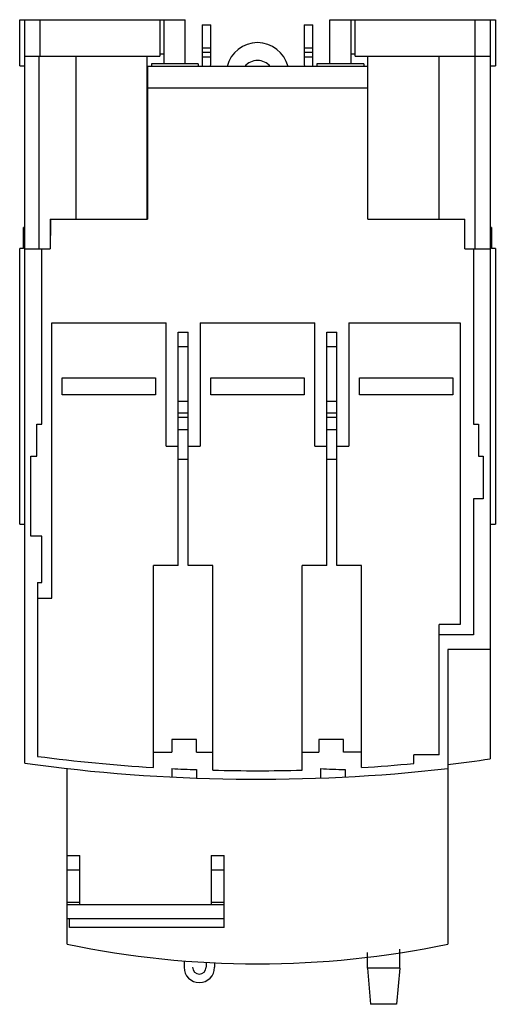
# Model space of a CAD drawing. Header units: millimetres. Extents: x 20 to 76, y 10 to 126.
import ezdxf

# ---------------------------------------------------------------- set-up
doc = ezdxf.new("R2010")
doc.units = ezdxf.units.MM
doc.header["$LTSCALE"] = 8.808216
doc.layers.add('00_COMPONENTS_1', color=7, linetype='CONTINUOUS')

msp = doc.modelspace()

# ---------------------------------------------------------------- linework, layer by layer
at = {"layer": '00_COMPONENTS_1', "color": 7, "linetype": 'Continuous'}
for p, q in [((19.94, 120.36), (19.94, 125.78)), ((19.94, 125.78), (39.44, 125.78)), ((20.54, 38.35), (20.54, 125.78)), ((22.34, 121.48), (22.34, 125.78)), ((36.44, 125.78), (36.44, 121.48)), ((36.94, 120.58), (36.94, 125.78)), ((39.44, 120.58), (39.44, 125.78)), ((41.44, 125.18), (41.44, 120.28)), ((41.44, 125.18), (42.44, 125.18)), ((42.44, 120.68), (42.44, 125.18)), ((53.44, 125.18), (53.44, 120.68)), ((53.44, 125.18), (54.44, 125.18)), ((54.44, 120.28), (54.44, 125.18)), ((56.44, 120.58), (56.44, 125.78)), ((56.44, 125.78), (75.94, 125.78)), ((58.94, 125.78), (58.94, 120.58)), ((59.44, 121.48), (59.44, 125.78)), ((73.54, 125.78), (73.54, 121.48)), ((75.34, 125.78), (75.34, 38.87)), ((75.94, 125.78), (75.94, 120.36)), ((36.44, 121.78), (36.94, 121.78)), ((42.44, 122.43), (41.44, 122.43)), ((42.44, 121.93), (41.44, 121.93)), ((54.44, 122.43), (53.44, 122.43)), ((54.44, 121.93), (53.44, 121.93)), ((58.94, 121.78), (59.44, 121.78)), ((20.54, 121.48), (36.44, 121.48)), ((22.18, 121.48), (22.18, 98.83)), ((26.54, 121.48), (26.54, 102.33)), ((34.94, 102.33), (34.94, 121.48)), ((35.44, 120.58), (35.44, 120.28)), ((40.94, 120.58), (35.44, 120.58)), ((40.94, 120.58), (40.94, 120.28)), ((42.44, 121.38), (41.44, 121.38)), ((54.44, 121.38), (53.44, 121.38)), ((54.94, 120.58), (54.94, 120.28)), ((60.44, 120.58), (54.94, 120.58)), ((59.44, 121.48), (75.34, 121.48)), ((60.44, 120.58), (60.44, 120.28)), ((60.94, 102.33), (60.94, 121.48)), ((69.34, 102.33), (69.34, 121.48)), ((73.53, 121.48), (73.53, 98.83)), ((19.94, 120.36), (20.54, 120.36)), ((60.94, 120.28), (34.94, 120.28)), ((34.98, 120.28), (34.98, 102.32)), ((75.34, 120.36), (75.94, 120.36)), ((34.98, 117.76), (60.94, 117.76)), ((23.54, 102.33), (23.54, 98.83)), ((23.54, 102.33), (34.98, 102.33)), ((23.58, 102.32), (23.55, 100.42)), ((60.94, 102.33), (72.34, 102.33)), ((72.34, 98.83), (72.34, 102.33)), ((20.38, 98.86), (20.38, 101.36)), ((20.54, 101.36), (20.38, 101.36)), ((75.49, 101.36), (75.34, 101.36)), ((75.49, 101.36), (75.49, 98.86)), ((19.94, 66.46), (19.94, 98.86)), ((20.38, 98.86), (19.94, 98.86)), ((20.54, 98.83), (23.54, 98.83)), ((22.54, 78.24), (22.54, 98.83)), ((72.34, 98.83), (75.34, 98.83)), ((73.35, 98.83), (73.35, 78.24)), ((75.94, 98.86), (75.49, 98.86)), ((75.94, 98.86), (75.94, 66.46)), ((23.74, 57.75), (23.74, 90.12)), ((23.74, 90.12), (37.19, 90.12)), ((37.19, 75.62), (37.19, 90.12)), ((41.19, 90.12), (41.19, 75.62)), ((41.19, 90.12), (54.69, 90.12)), ((54.69, 75.62), (54.69, 90.12)), ((58.69, 90.12), (58.69, 75.62)), ((58.69, 90.12), (71.81, 90.12)), ((71.81, 90.12), (71.81, 54.65)), ((38.59, 61.6), (38.59, 89.05)), ((38.59, 89.05), (39.79, 89.05)), ((39.79, 61.6), (39.79, 89.05)), ((56.09, 61.6), (56.09, 89.05)), ((56.09, 89.05), (57.29, 89.05)), ((57.29, 61.6), (57.29, 89.05)), ((39.79, 87.32), (38.59, 87.32)), ((57.29, 87.32), (56.09, 87.32)), ((24.94, 81.66), (24.94, 83.66)), ((24.94, 83.66), (35.94, 83.66)), ((35.94, 83.66), (35.94, 81.66)), ((42.44, 81.66), (42.44, 83.66)), ((42.44, 83.66), (53.44, 83.66)), ((53.44, 83.66), (53.44, 81.66)), ((59.94, 81.66), (59.94, 83.66)), ((59.94, 83.66), (70.94, 83.66)), ((70.94, 83.66), (70.94, 81.66)), ((35.94, 81.66), (24.94, 81.66)), ((53.44, 81.66), (42.44, 81.66)), ((70.94, 81.66), (59.94, 81.66)), ((39.79, 80.9), (38.59, 80.9)), ((57.29, 80.9), (56.09, 80.9)), ((39.79, 79.5), (38.59, 79.5)), ((39.79, 79), (38.59, 79)), ((57.29, 79.5), (56.09, 79.5)), ((57.29, 79), (56.09, 79)), ((21.94, 74.44), (21.94, 78.24)), ((21.94, 78.24), (22.54, 78.24)), ((38.59, 77.6), (39.79, 77.6)), ((56.09, 77.6), (57.29, 77.6)), ((73.35, 78.24), (73.95, 78.24)), ((73.95, 78.24), (73.95, 74.44)), ((37.19, 75.62), (38.59, 75.62)), ((39.79, 75.62), (41.19, 75.62)), ((54.69, 75.62), (56.09, 75.62)), ((57.29, 75.62), (58.69, 75.62)), ((21.24, 65.04), (21.24, 74.44)), ((21.24, 74.44), (21.94, 74.44)), ((73.95, 74.44), (74.5, 74.44)), ((74.5, 74.44), (74.5, 69.44)), ((39.79, 74.05), (38.59, 74.05)), ((57.29, 74.05), (56.09, 74.05)), ((74.5, 69.44), (73.35, 69.44)), ((73.35, 69.44), (73.35, 53.44)), ((19.94, 66.46), (20.54, 66.46)), ((75.34, 66.46), (75.94, 66.46)), ((22.54, 65.04), (21.24, 65.04)), ((22.54, 59.61), (22.54, 65.04)), ((35.69, 37.84), (35.69, 61.6)), ((38.59, 61.6), (35.69, 61.6)), ((42.69, 61.6), (39.79, 61.6)), ((42.69, 37.53), (42.69, 61.6)), ((56.09, 61.6), (53.19, 61.6)), ((53.19, 37.53), (53.19, 61.6)), ((60.19, 61.6), (57.29, 61.6)), ((60.19, 37.84), (60.19, 61.6)), ((22.04, 59.61), (22.04, 39.16)), ((22.04, 59.61), (22.54, 59.61)), ((22.04, 57.75), (23.74, 57.75)), ((71.81, 54.65), (69.34, 54.65)), ((69.34, 39.35), (69.34, 54.65)), ((73.35, 53.44), (69.34, 53.44)), ((75.34, 51.73), (70.34, 51.73)), ((70.34, 51.73), (70.34, 17.08)), ((40.77, 41.16), (37.87, 41.16)), ((37.87, 41.16), (37.87, 39.66)), ((40.77, 39.66), (40.77, 41.16)), ((58.06, 41.16), (55.16, 41.16)), ((55.16, 41.16), (55.16, 39.66)), ((58.06, 39.66), (58.06, 41.16)), ((35.69, 39.66), (37.87, 39.66)), ((40.77, 39.66), (42.69, 39.66)), ((53.19, 39.66), (55.16, 39.66)), ((60.19, 39.66), (58.06, 39.66)), ((69.34, 39.35), (66.34, 39.35)), ((66.34, 38.32), (66.34, 39.35)), ((25.54, 17.08), (25.54, 37.72)), ((37.84, 37.72), (37.84, 36.72)), ((40.74, 37.6), (40.74, 36.6)), ((55.34, 37.72), (55.34, 36.6)), ((58.24, 37.6), (58.24, 36.73)), ((25.54, 27.52), (27.04, 27.52)), ((27.04, 21.75), (27.04, 27.52)), ((42.5, 27.52), (44, 27.52)), ((42.5, 27.52), (42.5, 21.75)), ((44, 19.05), (44, 27.52)), ((27.04, 25.79), (25.54, 25.79)), ((44, 25.79), (42.5, 25.79)), ((25.54, 22.02), (27.04, 22.02)), ((42.5, 22.02), (44, 22.02)), ((25.54, 21.75), (44, 21.75)), ((44, 20.05), (25.54, 20.05)), ((25.8, 19.05), (25.8, 20.05)), ((44, 19.05), (25.8, 19.05)), ((64.69, 14.27), (64.69, 16.5)), ((39.29, 15.13), (39.29, 14.36)), ((60.89, 14.27), (60.89, 16.1)), ((41.89, 14.95), (41.89, 14.36)), ((42.89, 14.93), (42.89, 14.36)), ((60.89, 14.31), (64.69, 14.31)), ((60.89, 14.27), (61.25, 10.01)), ((64.69, 14.27), (64.32, 10.01)), ((64.32, 10.01), (61.25, 10.01))]:
    msp.add_line(p, q, dxfattribs=at)
for centre, radius, start, end in [((47.94, 119.38), 3.7, 14.0018, 165.9981), ((40.94, 120.68), 1.5, 346.2786, 360), ((47.94, 118.98), 2, 41.0766, 138.9234), ((54.94, 120.68), 1.5, 180, 193.7207), ((47.94, 236.47), 200, 262.1257, 276.4306), ((47.94, 236.47), 199, 262.5217, 266.4708), ((47.94, 236.47), 199, 273.5292, 275.3053), ((47.94, 226.48), 189.6, 276.785, 278.3092), ((47.94, 236.47), 199, 267.0908, 267.9265), ((47.94, 236.47), 199, 268.4883, 271.5117), ((65.44, 236.47), 199, 267.0908, 267.9265), ((47.94, 123.92), 109.16, 258.1574, 281.8405), ((41.09, 14.36), 1.8, 180, 360), ((41.09, 14.36), 0.8, 180, 360)]:
    msp.add_arc(centre, radius, start, end, dxfattribs=at)

doc.saveas('drawing.dxf')
